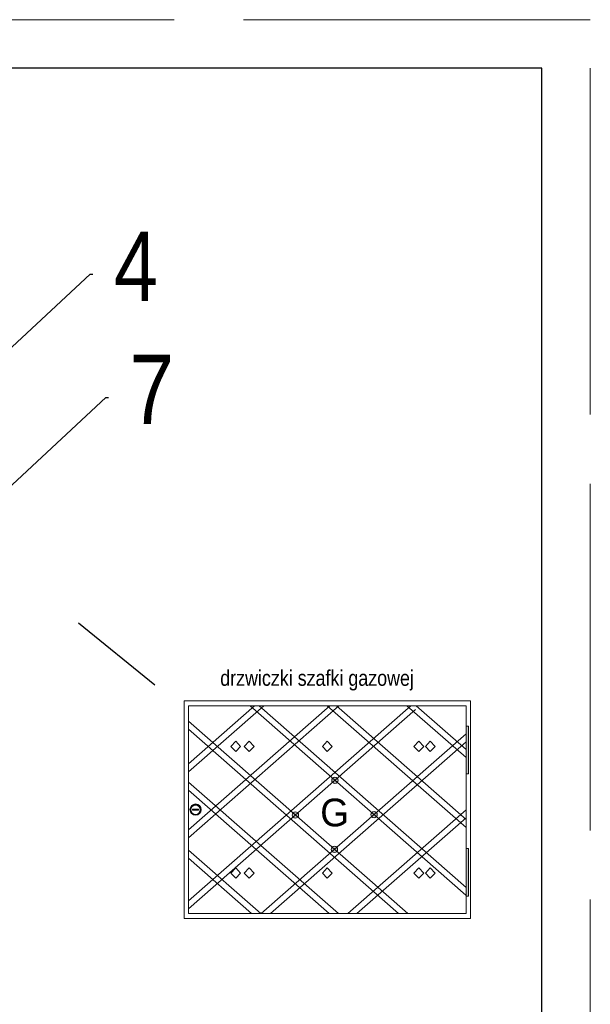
# Model space of a CAD drawing. Extents: x 33706 to 249013, y -74890 to 17912.
# Tile 94 of 256: x 124271 to 125094, y -42632 to -41211. Entities that reach past the tile are written whole.
import ezdxf

# ---------------------------------------------------------------- set-up
doc = ezdxf.new("R2010")
doc.units = 0
doc.header["$MEASUREMENT"] = 0
doc.linetypes.add('Przekrojowa', pattern=[600, 500, -100])
for name, color, linetype, lineweight in [('drzwi - nowe', 254, 'Continuous', 9), ('WYMIARKI', 250, 'Continuous', 13), ('WYMIARY-I-OPISY', 3, 'Continuous', 9)]:
    doc.layers.add(name, color=color, linetype=linetype, lineweight=lineweight)
doc.styles.get("Standard").update_dxf_attribs({"font": 'ARIALN.TTF'})
doc.dimstyles.new('zewn', dxfattribs={"dimtxt": 10, "dimasz": 7, "dimexe": 1.25, "dimexo": 10, "dimgap": 3, "dimtad": 1, "dimdec": 0, "dimtxsty": 'Standard', "dimblk": 'ARCHTICK', "dimcen": 10, "dimadec": 0, "dimazin": 0, "dimtfac": 1, "dimtdec": 0, "dimtmove": 0, "dimatfit": 3, "dimfxl": 1, "dimarcsym": 0})

# ---------------------------------------------------------------- blocks, each defined once
blk = doc.blocks.new('_ArchTick')
at = {"color": 0, "linetype": 'ByBlock', "const_width": 0.15}
blk.add_lwpolyline([(-0.5, -0.5), (0.5, 0.5)], dxfattribs=at)

msp = doc.modelspace()

# ---------------------------------------------------------------- hatches: boundary and pattern name
at = {"layer": 'drzwi - nowe'}
h = msp.add_hatch(color=256, dxfattribs=at)
h.paths.add_polyline_path([(124917.9, -42230.4), (124914.3, -42230.4), (124914.3, -42299.2), (124917.9, -42299.2)])
h.paths.add_polyline_path([(124917.9, -42406.9), (124914.3, -42406.9), (124914.3, -42475.7), (124917.9, -42475.7)])
h = msp.add_hatch(color=256, dxfattribs=at)
h.paths.add_polyline_path([(124664.8, -42355.5), (124668.3, -42358.6), (124671.7, -42355.5, 0.452414)])
h.paths.add_polyline_path([(124671.7, -42355.5), (124668.3, -42358.6), (124671.7, -42361.6, 0.182248), (124672.9, -42358.6, 0.182248)])
h.paths.add_polyline_path([(124664.8, -42355.5, 0.182248), (124663.7, -42358.6, 0.182248), (124664.8, -42361.6), (124668.3, -42358.6)])
h.paths.add_polyline_path([(124668.3, -42358.6), (124664.8, -42361.6, 0.452414), (124671.7, -42361.6)])
h.paths.add_polyline_path([(124721.2, -42405.1), (124724.6, -42408.1), (124728.1, -42405.1, 0.452414)])
h.paths.add_polyline_path([(124721.2, -42405.1, 0.182248), (124720, -42408.1, 0.182248), (124721.2, -42411.2), (124724.6, -42408.1)])
h.paths.add_polyline_path([(124728.1, -42411.2), (124724.6, -42408.1), (124721.2, -42411.2, 0.452414)])
h.paths.add_polyline_path([(124728.1, -42405.1), (124724.6, -42408.1), (124728.1, -42411.2, 0.182248), (124729.3, -42408.1, 0.182248)])
h.paths.add_polyline_path([(124785.1, -42361.1), (124781.7, -42358), (124778.2, -42361.1, 0.452414)])
h.paths.add_polyline_path([(124781.7, -42358), (124778.2, -42355, 0.182248), (124777, -42358, 0.182248), (124778.2, -42361.1)])
h.paths.add_polyline_path([(124785.1, -42355), (124781.7, -42358), (124785.1, -42361.1, 0.182248), (124786.3, -42358, 0.182248)])
h.paths.add_polyline_path([(124785.1, -42355, 0.452414), (124778.2, -42355), (124781.7, -42358)])
h.paths.add_polyline_path([(124728.8, -42305.4, 0.452414), (124721.8, -42305.4), (124725.3, -42308.5)])
h.paths.add_polyline_path([(124729.9, -42308.5, 0.182248), (124728.8, -42305.4), (124725.3, -42308.5), (124728.8, -42311.5, 0.182248)])
h.paths.add_polyline_path([(124725.3, -42308.5), (124721.8, -42311.5, 0.452414), (124728.8, -42311.5)])
h.paths.add_polyline_path([(124725.3, -42308.5), (124721.8, -42305.4, 0.182248), (124720.7, -42308.5, 0.182248), (124721.8, -42311.5)])
h = msp.add_hatch(color=256, dxfattribs=at)
h.paths.add_polyline_path([(124516.2, -42350.7, 1), (124532.3, -42350.7, 1)])
h.paths.add_polyline_path([(124531.1, -42350.9, -1), (124517.6, -42350.9, -1)], flags=16)
h.paths.add_polyline_path([(124528.6, -42349.9), (124528.6, -42351.6), (124519.9, -42351.6), (124519.9, -42349.9)], flags=0)

# ---------------------------------------------------------------- linework, layer by layer
at = {"color": 62, "linetype": 'Przekrojowa', "lineweight": 18}
for p, q in [((125093.5, -41210.7), (122993.5, -41210.7)), ((125093.5, -44180.7), (125093.5, -41210.7)), ((125093.5, -44180.7), (125093.5, -41210.7))]:
    msp.add_line(p, q, dxfattribs=at)
at = {"linetype": 'Continuous'}
for p, q in [((125023.5, -41280.7), (123193.5, -41280.7)), ((125023.5, -44110.7), (125023.5, -41280.7)), ((125023.5, -44110.7), (125023.5, -41280.7))]:
    msp.add_line(p, q, dxfattribs=at)
msp.add_line((124465.7, -42171.1), (124355.5, -42081.8))
at = {"layer": 'drzwi - nowe'}
for p, q in [((124507.7, -42508), (124507.7, -42193.8)), ((124507.7, -42193.8), (124920.9, -42193.8)), ((124514.3, -42200.9), (124914.3, -42200.9)), ((124514.3, -42500.9), (124514.3, -42200.9)), ((124834.6, -42200.9), (124514.3, -42482.4)), ((124730.9, -42200.9), (124514.3, -42391.3)), ((124717.8, -42200.9), (124514.3, -42379.8)), ((124622.7, -42200.9), (124514.3, -42296.1)), ((124609.5, -42200.9), (124514.3, -42284.6)), ((124602.9, -42200.9), (124914, -42474.4)), ((124616, -42200.9), (124914.3, -42463)), ((124714.3, -42200.9), (124914.3, -42376.7)), ((124727.4, -42200.9), (124914.3, -42365.1)), ((124829.1, -42200.9), (124914.3, -42275.7)), ((124842.3, -42200.9), (124914.3, -42264.2)), ((124914.3, -42200.9), (124914.3, -42500.9)), ((124920.9, -42508), (124920.9, -42193.8)), ((124841.6, -42206.2), (124514.3, -42494)), ((124514.3, -42223.2), (124830.2, -42500.9)), ((124514.3, -42234.8), (124817, -42500.9)), ((124914.3, -42241.4), (124619.1, -42500.9)), ((124582.2, -42252.1), (124575.1, -42259.5)), ((124582.2, -42266.9), (124575.1, -42259.5)), ((124582.2, -42252.1), (124589.3, -42259.5)), ((124582.2, -42266.9), (124589.3, -42259.5)), ((124601.5, -42252.1), (124594.4, -42259.5)), ((124601.5, -42266.9), (124594.4, -42259.5)), ((124601.5, -42252.1), (124608.6, -42259.5)), ((124601.5, -42266.9), (124608.6, -42259.5)), ((124914.3, -42253), (124632.3, -42500.9)), ((124714.3, -42252.1), (124707.2, -42259.5)), ((124714.3, -42266.9), (124707.2, -42259.5)), ((124714.3, -42252.1), (124721.4, -42259.5)), ((124714.3, -42266.9), (124721.4, -42259.5)), ((124846.4, -42252.1), (124839.2, -42259.5)), ((124846.4, -42266.9), (124839.2, -42259.5)), ((124846.4, -42252.1), (124853.5, -42259.5)), ((124846.4, -42266.9), (124853.5, -42259.5)), ((124862.8, -42252.1), (124855.7, -42259.5)), ((124862.8, -42266.9), (124855.7, -42259.5)), ((124862.8, -42252.1), (124869.9, -42259.5)), ((124862.8, -42266.9), (124869.9, -42259.5)), ((124514.3, -42311), (124730.3, -42500.9)), ((124514.3, -42322.6), (124717.1, -42500.9)), ((124914.3, -42351), (124743.7, -42500.9)), ((124914.3, -42362.5), (124756.9, -42500.9)), ((124514.3, -42409.4), (124618.4, -42500.9)), ((124514.3, -42420.9), (124605.2, -42500.9)), ((124582.2, -42434.9), (124575.1, -42442.3)), ((124582.2, -42449.7), (124575.1, -42442.3)), ((124582.2, -42434.9), (124589.3, -42442.3)), ((124582.2, -42449.7), (124589.3, -42442.3)), ((124601.5, -42434.9), (124594.4, -42442.3)), ((124601.5, -42449.7), (124594.4, -42442.3)), ((124601.5, -42434.9), (124608.6, -42442.3)), ((124601.5, -42449.7), (124608.6, -42442.3)), ((124714.3, -42434.9), (124707.2, -42442.3)), ((124714.3, -42449.7), (124707.2, -42442.3)), ((124714.3, -42434.9), (124721.4, -42442.3)), ((124714.3, -42449.7), (124721.4, -42442.3)), ((124846.4, -42434.9), (124839.2, -42442.3)), ((124846.4, -42449.7), (124839.2, -42442.3)), ((124846.4, -42434.9), (124853.5, -42442.3)), ((124846.4, -42449.7), (124853.5, -42442.3)), ((124862.8, -42434.9), (124855.7, -42442.3)), ((124862.8, -42449.7), (124855.7, -42442.3)), ((124862.8, -42434.9), (124869.9, -42442.3)), ((124862.8, -42449.7), (124869.9, -42442.3)), ((124914.3, -42500.9), (124514.3, -42500.9)), ((124507.7, -42508), (124920.9, -42508))]:
    msp.add_line(p, q, dxfattribs=at)
for points in [[(124914.3, -42230.4), (124917.9, -42230.4), (124917.9, -42299.2), (124914.3, -42299.2)], [(124519.9, -42349.9), (124528.6, -42349.9), (124528.6, -42351.6), (124519.9, -42351.6)], [(124914.3, -42475.7), (124917.9, -42475.7), (124917.9, -42406.9), (124914.3, -42406.9)]]:
    msp.add_lwpolyline(points, close=True, dxfattribs=at)
for centre, radius in [((124725.3, -42308.5), 4.62), ((124524.3, -42350.7), 8.06), ((124524.3, -42350.9), 6.78), ((124668.3, -42358.6), 4.62), ((124781.7, -42358), 4.62), ((124724.6, -42408.1), 4.62)]:
    msp.add_circle(centre, radius, dxfattribs=at)

# ---------------------------------------------------------------- texts
at = {"layer": 'drzwi - nowe', "insert": (124704.1, -42375.5), "char_height": 40, "width": 63.248, "attachment_point": 7}
msp.add_mtext('{\\fVani|b0|i0|c0|p34;G}', dxfattribs=at)
at = {"layer": 'WYMIARKI', "insert": (124559.9, -42149.6), "char_height": 22.5, "width": 949.197, "attachment_point": 1}
msp.add_mtext('{\\fArial Narrow|b0|i0|c238|p0;drzwiczki szafki gazowej}', dxfattribs=at)
at = {"layer": 'WYMIARY-I-OPISY', "char_height": 100, "attachment_point": 4}
for s, insert in [('4', (124406.6, -41566.5)), ('7', (124429.3, -41744.4))]:
    msp.add_mtext(s, dxfattribs=dict(at, insert=insert))

# ---------------------------------------------------------------- leaders
at = {"layer": 'WYMIARY-I-OPISY', "annotation_type": 0, "has_hookline": 1, "hookline_direction": 0}
for points, text_width in [([(124160.6, -41775.3), (124372.2, -41578.1), (124376.2, -41578.1)], 56.8), ([(124183.3, -41953.2), (124394.9, -41756.1), (124398.9, -41756.1)], 53)]:
    msp.add_leader(points, dimstyle='zewn', override={"dimasz": 4, "dimtad": 0, "dimldrblk": 'DotSmall'}, dxfattribs=dict(at, text_width=text_width))

doc.saveas('drawing.dxf')
